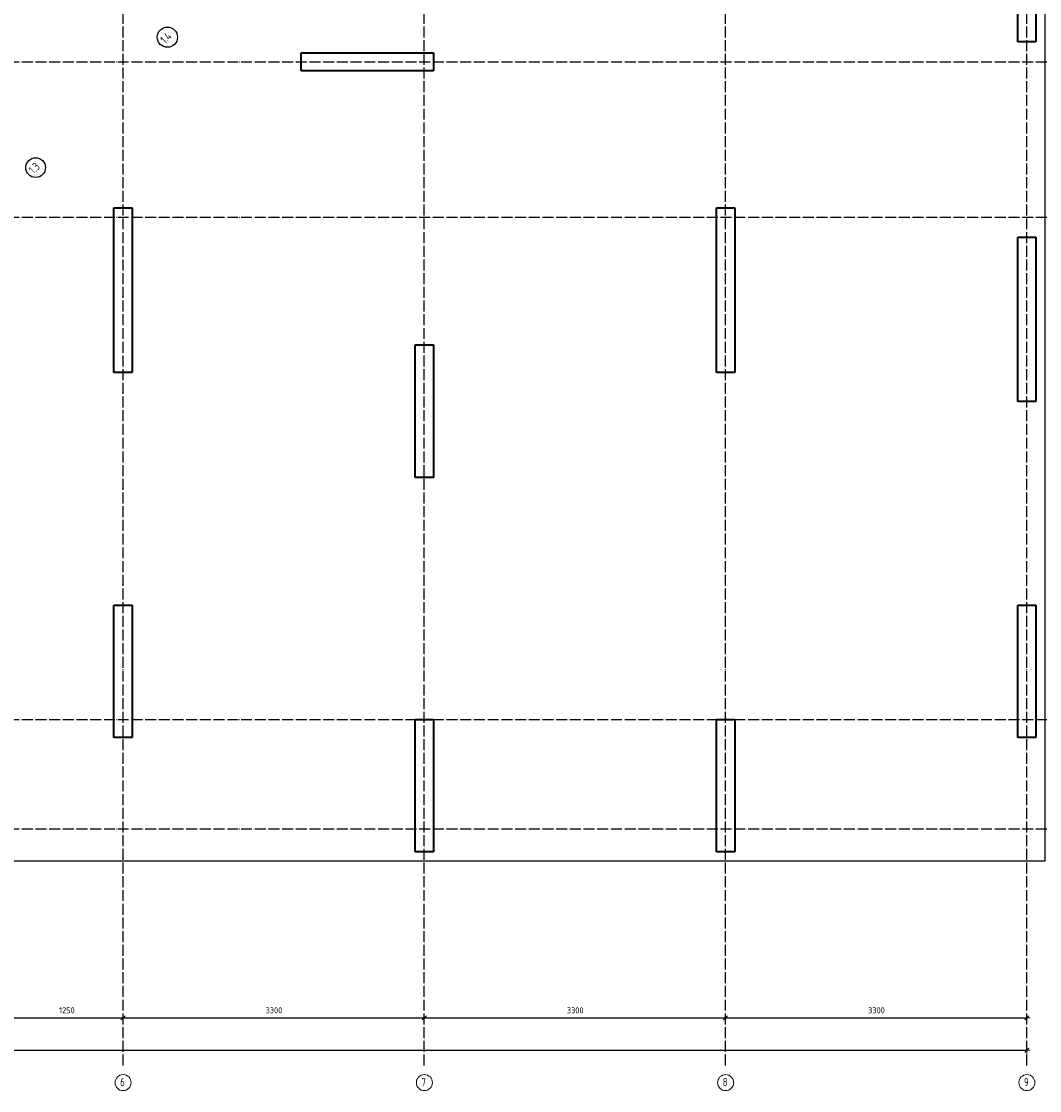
# Model space of a CAD drawing. Header units: millimetres. Extents: x -24871 to 40608, y -2869 to 48080.
# Tile 53 of 119: x 14037 to 25190, y -2865 to 8843. Entities that reach past the tile are written whole.
import ezdxf

# ---------------------------------------------------------------- set-up
doc = ezdxf.new("R2010")
doc.units = ezdxf.units.MM
doc.header["$PDMODE"] = 65
doc.linetypes.add('______11', pattern=[150, 120, -15, 0, -15])
doc.linetypes.add('______5', pattern=[330, 240, -30, 30, -30])
doc.layers.add('Standard', color=7, linetype='Continuous', lineweight=25)
doc.layers.add('Размерная линия_ общее', color=7, linetype='Continuous', lineweight=13)
doc.layers.add('Осевая линия_ общее', color=7, linetype='______5', lineweight=13, true_color=0xa0a0a0)
doc.styles.add('ISOCPEUR', font='ISOCPEUR')
doc.dimstyles.new('DIMSTYLE_5', dxfattribs={"dimtxt": 66, "dimasz": 75, "dimexe": 0, "dimexo": 0, "dimgap": 33, "dimtad": 2, "dimdec": 0, "dimrnd": 5, "dimzin": 12, "dimdsep": 46, "dimtxsty": 'ISOCPEUR', "dimblk1": 'ALL_ML_STRICH', "dimblk2": 'ALL_ML_STRICH', "dimsah": 1, "dimcen": 0, "dimclrd": 7, "dimclre": 256, "dimclrt": 7, "dimadec": 0, "dimazin": 0, "dimtfac": 1, "dimtdec": 0, "dimtix": 1, "dimtmove": 2, "dimatfit": 3, "dimfxl": 0, "dimtzin": 0, "dimlwd": 0, "dimlwe": -3, "dimarcsym": 0})

# ---------------------------------------------------------------- blocks, each defined once
blk = doc.blocks.new('ALL_ML_STRICH')
at = {"color": 0, "linetype": 'ByBlock', "lineweight": -2}
for p, q in [((-1, 0), (0.5, 0)), ((-0.3, -0.3), (0.3, 0.3)), ((0, -0.5), (0, 0.5))]:
    blk.add_line(p, q, dxfattribs=at)
blk = doc.blocks.new('*D240')
at = {"layer": 'DEFPOINTS', "color": 7, "linetype": 'Continuous', "lineweight": 13, "transparency": 33554687}
for p in [(0, -2424), (25050, -2458), (0, -2523)]:
    blk.add_point(p, dxfattribs=at)
at = {"layer": 'Размерная линия_ общее', "color": 253, "linetype": 'Continuous', "lineweight": -2, "true_color": 0xa0a0a0, "transparency": 33554687}
for p, q in [((0, -2503), (0, -2424)), ((25050, -2438), (25050, -2424))]:
    blk.add_line(p, q, dxfattribs=at)
at = {"layer": 'Размерная линия_ общее', "color": 7, "linetype": 'Continuous', "lineweight": -2, "transparency": 33554687}
blk.add_line((0, -2424), (25050, -2424), dxfattribs=at)
at = {"layer": 'Размерная линия_ общее', "color": 7, "linetype": 'Continuous', "lineweight": 13, "transparency": 33554687, "xscale": 75, "yscale": 75, "zscale": 75, "rotation": 180}
blk.add_blockref('ALL_ML_STRICH', (0, -2424), dxfattribs=at)
at = {"layer": 'Размерная линия_ общее', "color": 7, "linetype": 'Continuous', "lineweight": 13, "transparency": 33554687, "xscale": 75, "yscale": 75, "zscale": 75}
blk.add_blockref('ALL_ML_STRICH', (25050, -2424), dxfattribs=at)
at = {"layer": 'Размерная линия_ общее', "color": 7, "linetype": 'Continuous', "lineweight": 13, "transparency": 33554687, "insert": (12528, -2341), "char_height": 66, "width": 330, "attachment_point": 5, "style": 'ISOCPEUR'}
blk.add_mtext('\\A1;{25050}', dxfattribs=at)
blk = doc.blocks.new('СЛОЖНЫЙ_ОБЪЕКТ_0')
at = {"layer": 'Осевая линия_ общее', "color": 253, "linetype": '______11', "lineweight": -3, "true_color": 0xa0a0a0, "transparency": 33554687}
for p, q in [((15150, -2590), (15150, 40000)), ((18450, -2590), (18450, 20630)), ((25050, -2590), (25050, 14620)), ((21750, -2590), (21750, 14510)), ((-2770, 8400), (26050, 8400)), ((-2770, 6700), (26050, 6700)), ((-2770, 1200), (26050, 1200)), ((-2770, 0), (26050, 0))]:
    blk.add_line(p, q, dxfattribs=at)
at = {"layer": 'Осевая линия_ общее', "color": 7, "linetype": 'Continuous', "lineweight": 25, "transparency": 33554687}
for centre, radius in [((15636, 8670), 111), ((14193, 7242), 108)]:
    blk.add_circle(centre, radius, dxfattribs=at)
at = {"layer": 'Осевая линия_ общее', "color": 7, "linetype": 'Continuous', "lineweight": 13, "transparency": 33554687}
for centre in [(15151, -2778), (18451, -2778), (21751, -2778), (25051, -2778)]:
    blk.add_circle(centre, 87.7, dxfattribs=at)
at = {"layer": 'Осевая линия_ общее', "color": 7, "linetype": 'Continuous', "lineweight": 25, "transparency": 33554687, "char_height": 90, "attachment_point": 7, "rotation": 45, "style": 'ISOCPEUR'}
for s, insert, width in [('\\W0.80;1.4', (15612, 8592), 179.92), ('\\W0.79;1.3', (14173, 7167), 170.42)]:
    blk.add_mtext(s, dxfattribs=dict(at, insert=insert, width=width))
at = {"layer": 'Осевая линия_ общее', "color": 7, "linetype": 'Continuous', "lineweight": 13, "transparency": 33554687, "char_height": 90, "width": 97.92, "attachment_point": 7, "style": 'ISOCPEUR'}
for s, insert in [('\\W0.78;6', (15119, -2817)), ('\\W0.78;7', (18419, -2817)), ('\\W0.78;8', (21719, -2817)), ('\\W0.78;9', (25019, -2817))]:
    blk.add_mtext(s, dxfattribs=dict(at, insert=insert))
blk = doc.blocks.new('*D246')
at = {"layer": 'DEFPOINTS', "color": 7, "linetype": 'Continuous', "lineweight": 13, "transparency": 33554687}
for p in [(13900, -1990), (15150, -1990), (13900, -2069)]:
    blk.add_point(p, dxfattribs=at)
at = {"layer": 'Размерная линия_ общее', "color": 253, "linetype": 'Continuous', "lineweight": -2, "true_color": 0xa0a0a0, "transparency": 33554687}
for p, q in [((13900, -2090), (13900, -2069)), ((15150, -2090), (15150, -2069))]:
    blk.add_line(p, q, dxfattribs=at)
at = {"layer": 'Размерная линия_ общее', "color": 7, "linetype": 'Continuous', "lineweight": -2, "transparency": 33554687}
blk.add_line((13900, -2069), (15150, -2069), dxfattribs=at)
at = {"layer": 'Размерная линия_ общее', "color": 7, "linetype": 'Continuous', "lineweight": 13, "transparency": 33554687, "xscale": 75, "yscale": 75, "zscale": 75, "rotation": 180}
blk.add_blockref('ALL_ML_STRICH', (13900, -2069), dxfattribs=at)
at = {"layer": 'Размерная линия_ общее', "color": 7, "linetype": 'Continuous', "lineweight": 13, "transparency": 33554687, "xscale": 75, "yscale": 75, "zscale": 75}
blk.add_blockref('ALL_ML_STRICH', (15150, -2069), dxfattribs=at)
at = {"layer": 'Размерная линия_ общее', "color": 7, "linetype": 'Continuous', "lineweight": 13, "transparency": 33554687, "insert": (14535, -1986), "char_height": 66, "width": 264, "attachment_point": 5, "style": 'ISOCPEUR'}
blk.add_mtext('\\A1;{1250}', dxfattribs=at)
blk = doc.blocks.new('*D247')
at = {"layer": 'DEFPOINTS', "color": 7, "linetype": 'Continuous', "lineweight": 13, "transparency": 33554687}
for p in [(15150, -1990), (15150, -2069), (18450, -2071)]:
    blk.add_point(p, dxfattribs=at)
at = {"layer": 'Размерная линия_ общее', "color": 253, "linetype": 'Continuous', "lineweight": -2, "true_color": 0xa0a0a0, "transparency": 33554687}
for p, q in [((15150, -2090), (15150, -2069)), ((18450, -2069), (18450, -2069))]:
    blk.add_line(p, q, dxfattribs=at)
at = {"layer": 'Размерная линия_ общее', "color": 7, "linetype": 'Continuous', "lineweight": -2, "transparency": 33554687}
blk.add_line((15150, -2069), (18450, -2069), dxfattribs=at)
at = {"layer": 'Размерная линия_ общее', "color": 7, "linetype": 'Continuous', "lineweight": 13, "transparency": 33554687, "xscale": 75, "yscale": 75, "zscale": 75, "rotation": 180}
blk.add_blockref('ALL_ML_STRICH', (15150, -2069), dxfattribs=at)
at = {"layer": 'Размерная линия_ общее', "color": 7, "linetype": 'Continuous', "lineweight": 13, "transparency": 33554687, "xscale": 75, "yscale": 75, "zscale": 75}
blk.add_blockref('ALL_ML_STRICH', (18450, -2069), dxfattribs=at)
at = {"layer": 'Размерная линия_ общее', "color": 7, "linetype": 'Continuous', "lineweight": 13, "transparency": 33554687, "insert": (16803, -1986), "char_height": 66, "width": 264, "attachment_point": 5, "style": 'ISOCPEUR'}
blk.add_mtext('\\A1;{3300}', dxfattribs=at)
blk = doc.blocks.new('*D248')
at = {"layer": 'DEFPOINTS', "color": 7, "linetype": 'Continuous', "lineweight": 13, "transparency": 33554687}
for p in [(21750, -1976), (18450, -2069), (18450, -2071)]:
    blk.add_point(p, dxfattribs=at)
at = {"layer": 'Размерная линия_ общее', "color": 253, "linetype": 'Continuous', "lineweight": -2, "true_color": 0xa0a0a0, "transparency": 33554687}
for p, q in [((18450, -2069), (18450, -2069)), ((21750, -2076), (21750, -2069))]:
    blk.add_line(p, q, dxfattribs=at)
at = {"layer": 'Размерная линия_ общее', "color": 7, "linetype": 'Continuous', "lineweight": -2, "transparency": 33554687}
blk.add_line((18450, -2069), (21750, -2069), dxfattribs=at)
at = {"layer": 'Размерная линия_ общее', "color": 7, "linetype": 'Continuous', "lineweight": 13, "transparency": 33554687, "xscale": 75, "yscale": 75, "zscale": 75, "rotation": 180}
blk.add_blockref('ALL_ML_STRICH', (18450, -2069), dxfattribs=at)
at = {"layer": 'Размерная линия_ общее', "color": 7, "linetype": 'Continuous', "lineweight": 13, "transparency": 33554687, "xscale": 75, "yscale": 75, "zscale": 75}
blk.add_blockref('ALL_ML_STRICH', (21750, -2069), dxfattribs=at)
at = {"layer": 'Размерная линия_ общее', "color": 7, "linetype": 'Continuous', "lineweight": 13, "transparency": 33554687, "insert": (20103, -1986), "char_height": 66, "width": 264, "attachment_point": 5, "style": 'ISOCPEUR'}
blk.add_mtext('\\A1;{3300}', dxfattribs=at)
blk = doc.blocks.new('*D249')
at = {"layer": 'DEFPOINTS', "color": 7, "linetype": 'Continuous', "lineweight": 13, "transparency": 33554687}
for p in [(21750, -1976), (25050, -1976), (21750, -2069)]:
    blk.add_point(p, dxfattribs=at)
at = {"layer": 'Размерная линия_ общее', "color": 253, "linetype": 'Continuous', "lineweight": -2, "true_color": 0xa0a0a0, "transparency": 33554687}
for p, q in [((21750, -2076), (21750, -2069)), ((25050, -2076), (25050, -2069))]:
    blk.add_line(p, q, dxfattribs=at)
at = {"layer": 'Размерная линия_ общее', "color": 7, "linetype": 'Continuous', "lineweight": -2, "transparency": 33554687}
blk.add_line((21750, -2069), (25050, -2069), dxfattribs=at)
at = {"layer": 'Размерная линия_ общее', "color": 7, "linetype": 'Continuous', "lineweight": 13, "transparency": 33554687, "xscale": 75, "yscale": 75, "zscale": 75, "rotation": 180}
blk.add_blockref('ALL_ML_STRICH', (21750, -2069), dxfattribs=at)
at = {"layer": 'Размерная линия_ общее', "color": 7, "linetype": 'Continuous', "lineweight": 13, "transparency": 33554687, "xscale": 75, "yscale": 75, "zscale": 75}
blk.add_blockref('ALL_ML_STRICH', (25050, -2069), dxfattribs=at)
at = {"layer": 'Размерная линия_ общее', "color": 7, "linetype": 'Continuous', "lineweight": 13, "transparency": 33554687, "insert": (23403, -1986), "char_height": 66, "width": 264, "attachment_point": 5, "style": 'ISOCPEUR'}
blk.add_mtext('\\A1;{3300}', dxfattribs=at)

msp = doc.modelspace()

# ---------------------------------------------------------------- linework, layer by layer
at = {"color": 7, "linetype": 'Continuous', "lineweight": 35, "transparency": 33554687}
for p, q in [((24950, 8620), (24950, 10420)), ((25150, 10420), (25150, 8620)), ((25150, 8620), (24950, 8620)), ((17100, 8300), (17100, 8500)), ((17100, 8500), (18550, 8500)), ((18550, 8500), (18550, 8300)), ((18550, 8300), (17100, 8300))]:
    msp.add_line(p, q, dxfattribs=at)
at = {"layer": 'Standard', "color": 7, "linetype": 'Continuous', "lineweight": 35, "transparency": 33554687}
for p, q in [((15050, 5000), (15050, 6800)), ((15050, 6800), (15250, 6800)), ((15250, 6800), (15250, 5000)), ((21650, 5000), (21650, 6800)), ((21650, 6800), (21850, 6800)), ((21850, 6800), (21850, 5000)), ((24950, 4680), (24950, 6480)), ((24950, 6480), (25150, 6480)), ((25150, 6480), (25150, 4680)), ((18350, 3850), (18350, 5300)), ((18350, 5300), (18550, 5300)), ((18550, 5300), (18550, 3850)), ((15250, 5000), (15050, 5000)), ((21850, 5000), (21650, 5000)), ((25150, 4680), (24950, 4680)), ((18550, 3850), (18350, 3850)), ((15050, 1000), (15050, 2450)), ((15050, 2450), (15250, 2450)), ((15250, 2450), (15250, 1000)), ((24950, 1000), (24950, 2450)), ((24950, 2450), (25150, 2450)), ((25150, 2450), (25150, 1000)), ((18350, -250), (18350, 1200)), ((18350, 1200), (18550, 1200)), ((18550, 1200), (18550, -250)), ((21650, -250.2), (21650, 1199.8)), ((21650, 1199.8), (21850, 1199.8)), ((21850, 1199.8), (21850, -250.2)), ((15250, 1000), (15050, 1000)), ((25150, 1000), (24950, 1000)), ((18550, -250), (18350, -250)), ((21850, -250.2), (21650, -250.2))]:
    msp.add_line(p, q, dxfattribs=at)
at = {"layer": 'Standard', "color": 7, "linetype": 'Continuous', "lineweight": 25, "transparency": 33554687}
msp.add_lwpolyline([(-350, -350.2), (25250, -350.2), (25250, 46690), (-350, 46690), (-350, -350.2)], dxfattribs=at)

# ---------------------------------------------------------------- block references
at = {"layer": 'Осевая линия_ общее', "color": 253, "linetype": '______11', "lineweight": -3, "true_color": 0xa0a0a0, "transparency": 33554687}
msp.add_blockref('СЛОЖНЫЙ_ОБЪЕКТ_0', (0, 0), dxfattribs=at)

# ---------------------------------------------------------------- dimensions: what is measured, and where the dimension line sits
at = {"layer": 'Размерная линия_ общее', "color": 7, "linetype": 'Continuous', "lineweight": 13, "transparency": 33554687}
for base, p1, p2, picture, middle in [((15150, -2068.8), (13900, -2090), (15150, -2090), '*D246', (14534.9, -1985.8)), ((18450, -2068.8), (15150, -2090), (18450, -2068.8), '*D247', (16803.3, -1985.8)), ((21750, -2068.8), (18450, -2068.8), (21750, -2076.4), '*D248', (20103.3, -1985.8)), ((25050, -2068.8), (21750, -2076.4), (25050, -2076.4), '*D249', (23403.3, -1985.8)), ((25050, -2423.6), (0, -2503.1), (25050, -2437.7), '*D240', (12528.3, -2340.6))]:
    dim = msp.add_linear_dim(base=base, p1=p1, p2=p2, dimstyle='DIMSTYLE_5', override={"dimpost": '<>', "dimclrd": 7, "dimclre": 253, "dimclrt": 7, "dimlwd": 0, "dimlwe": 65533}, dxfattribs=at)
    dim.commit()
    dim.dimension.update_dxf_attribs({"geometry": picture, "text_midpoint": middle, "dimtype": 160})

doc.saveas('drawing.dxf')
